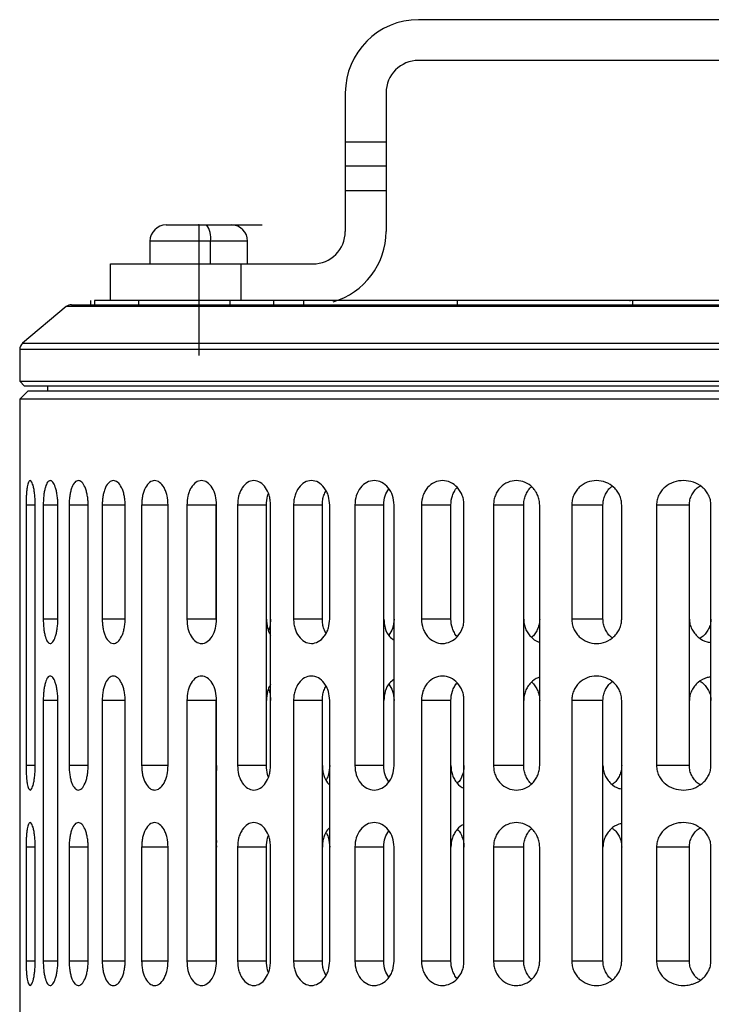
# Model space of a CAD drawing. Header units: millimetres. Extents: x 85 to 343, y -37 to 195.
# Tile 3 of 7: x 233 to 275, y 13 to 74. Entities that reach past the tile are written whole.
import ezdxf

# ---------------------------------------------------------------- set-up
doc = ezdxf.new("R2010")
doc.units = ezdxf.units.MM
doc.header["$PDSIZE"] = -1

msp = doc.modelspace()

# ---------------------------------------------------------------- linework, layer by layer
at = {"color": 7, "linetype": 'Continuous', "lineweight": 25}
for p, q in [((318.357, 73.923), (257.357, 73.923)), ((318.357, 71.423), (257.357, 71.423)), ((252.857, 69.423), (252.857, 60.923)), ((255.357, 69.423), (255.357, 60.923)), ((252.857, 66.423), (255.357, 66.423)), ((255.357, 64.923), (252.857, 64.923)), ((255.357, 63.423), (252.857, 63.423)), ((241.857, 61.323), (245.857, 61.323)), ((240.857, 60.323), (240.857, 58.923)), ((246.857, 60.323), (240.857, 60.323)), ((244.569, 58.923), (244.569, 60.323)), ((246.857, 58.923), (246.857, 60.323)), ((238.432, 58.923), (250.857, 58.923)), ((238.432, 56.673), (238.432, 58.923)), ((246.432, 58.923), (246.432, 56.673)), ((235.717, 56.306), (233.035, 54.056)), ((339.996, 56.306), (235.717, 56.306)), ((236.039, 56.423), (339.675, 56.423)), ((237.199, 56.673), (237.199, 56.423)), ((237.46, 56.673), (237.46, 56.423)), ((240.157, 56.673), (240.157, 56.423)), ((245.764, 56.673), (245.764, 56.423)), ((248.454, 56.673), (248.454, 56.423)), ((250.28, 56.673), (250.28, 56.423)), ((259.733, 56.673), (259.733, 56.423)), ((270.308, 56.673), (270.37, 56.673)), ((270.495, 56.673), (270.495, 56.423)), ((233.035, 54.056), (342.678, 54.056)), ((232.857, 53.673), (232.857, 51.723)), ((342.857, 53.673), (232.857, 53.673)), ((232.857, 51.723), (233.157, 51.423)), ((232.857, 51.723), (342.857, 51.723)), ((342.557, 51.423), (233.157, 51.423)), ((234.557, 51.423), (234.557, 51.123)), ((233.357, 51.123), (232.857, 50.623)), ((342.357, 51.123), (233.357, 51.123)), ((232.857, 50.623), (232.857, 12.443)), ((342.857, 50.623), (232.857, 50.623)), ((233.246, 44.123), (233.246, 28.123)), ((233.812, 44.123), (233.246, 44.123)), ((233.812, 28.123), (233.812, 44.123)), ((234.305, 44.123), (234.305, 37.123)), ((235.201, 44.123), (234.305, 44.123)), ((235.201, 37.123), (235.201, 44.123)), ((235.893, 44.123), (235.893, 28.123)), ((237.063, 44.123), (235.893, 44.123)), ((237.063, 28.123), (237.063, 44.123)), ((237.925, 44.123), (237.925, 37.123)), ((239.334, 44.123), (237.925, 44.123)), ((239.334, 37.123), (239.334, 44.123)), ((240.347, 44.123), (240.347, 28.123)), ((241.973, 44.123), (240.347, 44.123)), ((241.973, 28.123), (241.973, 44.123)), ((243.126, 44.123), (243.126, 37.123)), ((244.919, 44.123), (243.126, 44.123)), ((244.919, 37.123), (244.919, 44.123)), ((244.955, 37.123), (244.955, 44.123)), ((246.24, 44.123), (246.24, 28.123)), ((248.013, 44.123), (246.24, 44.123)), ((248.013, 28.123), (248.013, 44.123)), ((248.265, 28.123), (248.265, 44.123)), ((249.679, 44.123), (249.679, 37.123)), ((251.447, 44.123), (249.679, 44.123)), ((251.447, 37.123), (251.447, 44.123)), ((251.897, 37.123), (251.897, 44.123)), ((253.441, 44.123), (253.441, 28.123)), ((255.22, 44.123), (253.441, 44.123)), ((255.22, 28.123), (255.22, 44.123)), ((255.854, 28.123), (255.854, 44.123)), ((257.53, 44.123), (257.53, 37.123)), ((259.336, 44.123), (257.53, 44.123)), ((259.336, 37.123), (259.336, 44.123)), ((260.146, 37.123), (260.146, 44.123)), ((261.962, 44.123), (261.962, 28.123)), ((263.813, 44.123), (261.962, 44.123)), ((263.813, 28.123), (263.813, 44.123)), ((264.795, 28.123), (264.795, 44.123)), ((266.762, 44.123), (266.762, 37.123)), ((268.682, 44.123), (266.762, 44.123)), ((268.682, 37.123), (268.682, 44.123)), ((269.834, 37.123), (269.834, 44.123)), ((271.971, 44.123), (271.971, 28.123)), ((273.991, 44.123), (271.971, 44.123)), ((273.991, 28.123), (273.991, 44.123)), ((275.317, 28.123), (275.317, 44.123)), ((235.201, 37.123), (234.305, 37.123)), ((239.334, 37.123), (237.925, 37.123)), ((244.919, 37.123), (243.126, 37.123)), ((251.447, 37.123), (249.679, 37.123)), ((259.336, 37.123), (257.53, 37.123)), ((268.682, 37.123), (266.762, 37.123)), ((234.305, 32.123), (234.305, 16.123)), ((235.201, 32.123), (234.305, 32.123)), ((235.201, 16.123), (235.201, 32.123)), ((237.925, 32.123), (237.925, 16.123)), ((239.334, 32.123), (237.925, 32.123)), ((239.334, 16.123), (239.334, 32.123)), ((243.126, 32.123), (243.126, 16.123)), ((244.919, 32.123), (243.126, 32.123)), ((244.919, 16.123), (244.919, 32.123)), ((244.955, 16.123), (244.955, 32.123)), ((249.679, 32.123), (249.679, 16.123)), ((251.447, 32.123), (249.679, 32.123)), ((251.447, 16.123), (251.447, 32.123)), ((251.897, 16.123), (251.897, 32.123)), ((257.53, 32.123), (257.53, 16.123)), ((259.336, 32.123), (257.53, 32.123)), ((259.336, 16.123), (259.336, 32.123)), ((260.146, 16.123), (260.146, 32.123)), ((266.762, 32.123), (266.762, 16.123)), ((268.682, 32.123), (266.762, 32.123)), ((268.682, 16.123), (268.682, 32.123)), ((269.834, 16.123), (269.834, 32.123)), ((233.812, 28.123), (233.246, 28.123)), ((237.063, 28.123), (235.893, 28.123)), ((241.973, 28.123), (240.347, 28.123)), ((244.919, 28.123), (244.955, 27.814)), ((244.955, 28.123), (244.937, 27.973)), ((248.013, 28.123), (246.24, 28.123)), ((255.22, 28.123), (253.441, 28.123)), ((263.813, 28.123), (261.962, 28.123)), ((273.991, 28.123), (271.971, 28.123)), ((233.246, 23.123), (233.246, 16.123)), ((233.812, 23.123), (233.246, 23.123)), ((233.812, 16.123), (233.812, 23.123)), ((235.893, 23.123), (235.893, 16.123)), ((237.063, 23.123), (235.893, 23.123)), ((237.063, 16.123), (237.063, 23.123)), ((240.347, 23.123), (240.347, 16.123)), ((241.973, 23.123), (240.347, 23.123)), ((241.973, 16.123), (241.973, 23.123)), ((244.931, 23.322), (244.955, 23.123)), ((246.24, 23.123), (246.24, 16.123)), ((248.013, 23.123), (246.24, 23.123)), ((248.013, 16.123), (248.013, 23.123)), ((248.265, 16.123), (248.265, 23.123)), ((253.441, 23.123), (253.441, 16.123)), ((255.22, 23.123), (253.441, 23.123)), ((255.22, 16.123), (255.22, 23.123)), ((255.854, 16.123), (255.854, 23.123)), ((261.962, 23.123), (261.962, 16.123)), ((263.813, 23.123), (261.962, 23.123)), ((263.813, 16.123), (263.813, 23.123)), ((264.795, 16.123), (264.795, 23.123)), ((271.971, 23.123), (271.971, 16.123)), ((273.991, 23.123), (271.971, 23.123)), ((273.991, 16.123), (273.991, 23.123)), ((275.317, 16.123), (275.317, 23.123)), ((233.812, 16.123), (233.246, 16.123)), ((235.201, 16.123), (234.305, 16.123)), ((237.063, 16.123), (235.893, 16.123)), ((239.334, 16.123), (237.925, 16.123)), ((241.973, 16.123), (240.347, 16.123)), ((244.919, 16.123), (243.126, 16.123)), ((248.013, 16.123), (246.24, 16.123)), ((251.447, 16.123), (249.679, 16.123)), ((255.22, 16.123), (253.441, 16.123)), ((259.336, 16.123), (257.53, 16.123)), ((263.813, 16.123), (261.962, 16.123)), ((268.682, 16.123), (266.762, 16.123)), ((273.991, 16.123), (271.971, 16.123))]:
    msp.add_line(p, q, dxfattribs=at)
at = {"color": 7, "linetype": 'Continuous'}
for q in [(247.755, 61.323), (243.857, 53.297)]:
    msp.add_line((243.857, 61.323), q, dxfattribs=at)
at = {"color": 7, "linetype": 'Continuous', "lineweight": 25}
for centre, radius, start, end in [((257.357, 69.423), 4.5, 90, 180), ((257.357, 69.423), 2, 90, 180), ((241.857, 60.323), 1, 90, 180), ((243.338, 60.559), 1.254, 349.15351, 37.55144), ((245.857, 60.323), 1, 0, 90), ((250.857, 60.923), 2, 270, 0), ((250.857, 60.923), 4.5, 286.10317, 0), ((236.039, 55.923), 0.5, 90, 130), ((233.357, 53.673), 0.5, 130, 180)]:
    msp.add_arc(centre, radius, start, end, dxfattribs=at)
for points, knots in [([(240.157, 56.673), (239.46, 56.673), (238.23, 56.673), (237.693, 56.673), (237.46, 56.673)], [0, 0, 0, 0, 0.566093, 1, 1, 1, 1]), ([(245.764, 56.673), (244.53, 56.673), (242.336, 56.673), (240.82, 56.673), (240.157, 56.673)], [0, 0, 0, 0, 0.562056, 1, 1, 1, 1]), ([(248.454, 56.673), (247.931, 56.673), (246.996, 56.673), (246.14, 56.673), (245.764, 56.673)], [0, 0, 0, 0, 0.5596877, 1, 1, 1, 1]), ([(250.28, 56.673), (249.932, 56.673), (249.31, 56.673), (248.715, 56.673), (248.454, 56.673)], [0, 0, 0, 0, 0.56005, 1, 1, 1, 1]), ([(259.733, 56.673), (257.844, 56.673), (254.459, 56.673), (251.561, 56.673), (250.28, 56.673)], [0, 0, 0, 0, 0.557992, 1, 1, 1, 1]), ([(270.495, 56.673), (268.424, 56.673), (264.684, 56.673), (261.261, 56.673), (259.733, 56.673)], [0, 0, 0, 0, 0.553931, 1, 1, 1, 1]), ([(281.453, 56.673), (279.407, 56.673), (275.68, 56.673), (272.106, 56.673), (270.495, 56.673)], [0, 0, 0, 0, 0.549135, 1, 1, 1, 1]), ([(233.812, 44.123), (233.81, 44.232), (233.807, 44.452), (233.783, 44.757), (233.747, 45.028), (233.689, 45.323), (233.602, 45.566), (233.51, 45.643), (233.443, 45.6), (233.384, 45.495), (233.332, 45.312), (233.289, 45.022), (233.265, 44.753), (233.248, 44.452), (233.246, 44.231), (233.246, 44.123)], [0, 0, 0, 0, 0.061528, 0.125153, 0.185268, 0.250495, 0.375317, 0.500336, 0.578668, 0.625247, 0.74932, 0.815348, 0.874818, 0.93884, 1, 1, 1, 1]), ([(235.201, 44.123), (235.199, 44.228), (235.195, 44.44), (235.161, 44.737), (235.112, 45.006), (235.026, 45.305), (234.894, 45.56), (234.726, 45.656), (234.566, 45.552), (234.45, 45.297), (234.378, 45.001), (234.337, 44.734), (234.31, 44.439), (234.307, 44.227), (234.305, 44.123)], [0, 0, 0, 0, 0.061906, 0.125308, 0.185924, 0.250597, 0.375507, 0.500411, 0.625074, 0.749446, 0.814919, 0.874924, 0.938513, 1, 1, 1, 1]), ([(237.063, 44.123), (237.061, 44.225), (237.056, 44.431), (237.015, 44.723), (236.954, 44.989), (236.848, 45.291), (236.678, 45.556), (236.455, 45.658), (236.239, 45.55), (236.083, 45.285), (235.989, 44.985), (235.935, 44.72), (235.9, 44.431), (235.895, 44.225), (235.893, 44.123)], [0, 0, 0, 0, 0.062136, 0.125383, 0.186392, 0.250669, 0.375459, 0.5003, 0.625033, 0.749589, 0.814502, 0.874719, 0.938192, 1, 1, 1, 1]), ([(239.334, 44.123), (239.331, 44.223), (239.326, 44.425), (239.28, 44.713), (239.209, 44.978), (239.084, 45.281), (238.882, 45.552), (238.609, 45.66), (238.343, 45.548), (238.153, 45.277), (238.038, 44.974), (237.974, 44.71), (237.933, 44.425), (237.928, 44.223), (237.925, 44.123)], [0, 0, 0, 0, 0.062279, 0.125393, 0.186717, 0.250667, 0.375365, 0.500115, 0.624838, 0.749487, 0.814239, 0.874744, 0.938073, 1, 1, 1, 1]), ([(241.973, 44.123), (241.961, 44.318), (241.943, 44.615), (241.835, 44.965), (241.693, 45.273), (241.46, 45.549), (241.142, 45.661), (240.83, 45.546), (240.566, 45.219), (240.419, 44.801), (240.356, 44.421), (240.35, 44.222), (240.347, 44.123)], [0, 0, 0, 0, 0.122359, 0.185688, 0.250364, 0.375166, 0.500001, 0.624856, 0.749722, 0.874585, 0.937931, 1, 1, 1, 1]), ([(244.955, 44.123), (244.941, 44.318), (244.913, 44.713), (244.694, 45.214), (244.384, 45.546), (244.024, 45.662), (243.669, 45.545), (243.417, 45.265), (243.267, 44.952), (243.156, 44.602), (243.138, 44.312), (243.126, 44.123)], [0, 0, 0, 0, 0.123683, 0.249879, 0.374726, 0.499586, 0.62449, 0.749464, 0.816305, 0.880402, 1, 1, 1, 1]), ([(248.265, 44.123), (248.261, 44.229), (248.252, 44.436), (248.165, 44.811), (247.975, 45.216), (247.638, 45.544), (247.239, 45.662), (246.843, 45.545), (246.561, 45.261), (246.394, 44.945), (246.272, 44.594), (246.253, 44.308), (246.24, 44.123)], [0, 0, 0, 0, 0.06771, 0.132099, 0.2504, 0.373928, 0.499887, 0.624683, 0.749579, 0.817979, 0.882596, 1, 1, 1, 1]), ([(251.897, 44.123), (251.883, 44.308), (251.86, 44.594), (251.72, 44.945), (251.53, 45.261), (251.211, 45.545), (250.773, 45.662), (250.34, 45.545), (249.983, 45.217), (249.784, 44.811), (249.693, 44.436), (249.684, 44.229), (249.679, 44.123)], [0, 0, 0, 0, 0.117375, 0.181975, 0.250357, 0.375079, 0.499796, 0.625836, 0.749425, 0.867797, 0.932234, 1, 1, 1, 1]), ([(255.854, 44.123), (255.835, 44.32), (255.798, 44.715), (255.511, 45.214), (255.108, 45.545), (254.634, 45.662), (254.164, 45.547), (253.768, 45.214), (253.494, 44.713), (253.458, 44.319), (253.441, 44.123)], [0, 0, 0, 0, 0.125046, 0.249998, 0.374917, 0.499832, 0.624705, 0.749798, 0.876155, 1, 1, 1, 1]), ([(260.146, 44.123), (260.141, 44.222), (260.131, 44.421), (260.024, 44.801), (259.773, 45.219), (259.333, 45.546), (258.825, 45.661), (258.32, 45.549), (257.958, 45.273), (257.741, 44.965), (257.576, 44.615), (257.548, 44.318), (257.53, 44.123)], [0, 0, 0, 0, 0.0621143, 0.1255187, 0.2503097, 0.3751079, 0.4999091, 0.6247037, 0.7495286, 0.8142314, 0.877587, 1, 1, 1, 1]), ([(264.795, 44.123), (264.79, 44.223), (264.778, 44.425), (264.689, 44.711), (264.551, 44.975), (264.307, 45.277), (263.908, 45.548), (263.366, 45.66), (262.825, 45.552), (262.434, 45.281), (262.197, 44.978), (262.064, 44.713), (261.978, 44.426), (261.967, 44.223), (261.962, 44.123)], [0, 0, 0, 0, 0.061974, 0.125362, 0.185859, 0.250624, 0.37533, 0.500039, 0.624686, 0.74929, 0.813233, 0.874568, 0.937697, 1, 1, 1, 1]), ([(269.834, 44.123), (269.828, 44.225), (269.815, 44.431), (269.715, 44.721), (269.561, 44.986), (269.293, 45.286), (268.863, 45.55), (268.285, 45.658), (267.71, 45.555), (267.286, 45.291), (267.025, 44.989), (266.876, 44.723), (266.78, 44.432), (266.768, 44.225), (266.762, 44.123)], [0, 0, 0, 0, 0.061835, 0.125347, 0.185624, 0.250632, 0.375442, 0.500231, 0.624868, 0.749375, 0.813591, 0.874565, 0.937834, 1, 1, 1, 1]), ([(275.317, 44.123), (275.31, 44.227), (275.295, 44.439), (275.18, 44.734), (275.007, 45.001), (274.71, 45.298), (274.244, 45.553), (273.63, 45.656), (273.018, 45.559), (272.558, 45.304), (272.269, 45.006), (272.102, 44.738), (271.992, 44.44), (271.978, 44.228), (271.971, 44.123)], [0, 0, 0, 0, 0.061594, 0.125311, 0.18525, 0.250669, 0.375658, 0.500534, 0.62512, 0.749482, 0.814006, 0.874507, 0.938001, 1, 1, 1, 1]), ([(248.013, 44.123), (248.023, 44.31), (248.035, 44.557), (248.113, 44.771), (248.132, 44.823)], [0, 0, 0, 0, 0.755269, 1, 1, 1, 1]), ([(251.447, 44.123), (251.453, 44.229), (251.463, 44.435), (251.53, 44.746), (251.625, 44.914), (251.676, 45.002)], [0, 0, 0, 0, 0.332932, 0.649539, 1, 1, 1, 1]), ([(255.22, 44.123), (255.234, 44.321), (255.262, 44.692), (255.446, 44.98), (255.531, 45.114)], [0, 0, 0, 0, 0.535119, 1, 1, 1, 1]), ([(259.336, 44.123), (259.353, 44.32), (259.38, 44.619), (259.553, 44.959), (259.653, 45.141), (259.73, 45.199), (259.734, 45.202)], [0, 0, 0, 0, 0.481772, 0.731218, 0.986077, 1, 1, 1, 1]), ([(263.813, 44.123), (263.819, 44.224), (263.83, 44.426), (263.916, 44.716), (264.056, 44.974), (264.179, 45.163), (264.278, 45.227), (264.297, 45.239)], [0, 0, 0, 0, 0.234342, 0.471925, 0.702611, 0.943409, 1, 1, 1, 1]), ([(268.682, 44.123), (268.688, 44.226), (268.701, 44.433), (268.799, 44.727), (268.955, 44.988), (269.101, 45.184), (269.22, 45.251), (269.251, 45.268)], [0, 0, 0, 0, 0.227462, 0.459201, 0.682441, 0.91808, 1, 1, 1, 1]), ([(273.991, 44.123), (273.998, 44.229), (274.013, 44.442), (274.126, 44.743), (274.302, 45.006), (274.472, 45.204), (274.608, 45.271), (274.646, 45.291)], [0, 0, 0, 0, 0.223744, 0.453321, 0.672288, 0.9067, 1, 1, 1, 1]), ([(234.305, 37.123), (234.307, 37.019), (234.31, 36.807), (234.337, 36.512), (234.379, 36.245), (234.45, 35.948), (234.538, 35.757), (234.639, 35.646), (234.748, 35.601), (234.895, 35.687), (235.027, 35.942), (235.112, 36.241), (235.161, 36.509), (235.195, 36.806), (235.199, 37.018), (235.201, 37.123)], [0, 0, 0, 0, 0.061513, 0.1251409, 0.1851615, 0.2506788, 0.3754753, 0.4211225, 0.5006537, 0.6252758, 0.7496693, 0.8141021, 0.8745216, 0.9380085, 1, 1, 1, 1]), ([(237.925, 37.123), (237.928, 37.023), (237.933, 36.822), (237.974, 36.536), (238.038, 36.272), (238.153, 35.97), (238.294, 35.769), (238.461, 35.648), (238.64, 35.599), (238.882, 35.695), (239.085, 35.967), (239.212, 36.275), (239.282, 36.543), (239.326, 36.83), (239.332, 37.026), (239.334, 37.123)], [0, 0, 0, 0, 0.061859, 0.125126, 0.185608, 0.250356, 0.375136, 0.417928, 0.500364, 0.624978, 0.749471, 0.814717, 0.878095, 0.939789, 1, 1, 1, 1]), ([(243.126, 37.123), (243.14, 36.926), (243.166, 36.532), (243.373, 36.033), (243.668, 35.701), (244.023, 35.584), (244.384, 35.699), (244.694, 36.032), (244.913, 36.533), (244.941, 36.928), (244.955, 37.123)], [0, 0, 0, 0, 0.124877, 0.249781, 0.374755, 0.499814, 0.624715, 0.749815, 0.876163, 1, 1, 1, 1]), ([(248.013, 37.123), (248.026, 36.939), (248.046, 36.653), (248.154, 36.324), (248.232, 36.189), (248.265, 36.131)], [0, 0, 0, 0, 0.506802, 0.785765, 1, 1, 1, 1]), ([(248.265, 37.123), (248.26, 37.018), (248.249, 36.813), (248.205, 36.568), (248.148, 36.455), (248.132, 36.423)], [0, 0, 0, 0, 0.430755, 0.840409, 1, 1, 1, 1]), ([(249.679, 37.123), (249.684, 37.017), (249.693, 36.81), (249.784, 36.435), (249.982, 36.03), (250.339, 35.702), (250.771, 35.584), (251.21, 35.701), (251.529, 35.984), (251.72, 36.3), (251.86, 36.651), (251.883, 36.938), (251.897, 37.123)], [0, 0, 0, 0, 0.067695, 0.13207, 0.250349, 0.373858, 0.499785, 0.624556, 0.749426, 0.817875, 0.882535, 1, 1, 1, 1]), ([(251.676, 36.244), (251.625, 36.332), (251.53, 36.5), (251.463, 36.811), (251.453, 37.017), (251.447, 37.123)], [0, 0, 0, 0, 0.3498207, 0.6667247, 1, 1, 1, 1]), ([(255.22, 37.123), (255.238, 36.929), (255.275, 36.537), (255.517, 36.063), (255.755, 35.894), (255.854, 35.823)], [0, 0, 0, 0, 0.362574, 0.732571, 1, 1, 1, 1]), ([(255.854, 37.123), (255.838, 36.923), (255.808, 36.552), (255.619, 36.265), (255.531, 36.132)], [0, 0, 0, 0, 0.539445, 1, 1, 1, 1]), ([(257.53, 37.123), (257.548, 36.928), (257.576, 36.632), (257.741, 36.281), (257.957, 35.974), (258.32, 35.697), (258.824, 35.585), (259.333, 35.7), (259.773, 36.027), (260.023, 36.445), (260.131, 36.825), (260.141, 37.024), (260.146, 37.123)], [0, 0, 0, 0, 0.122337, 0.185654, 0.250318, 0.375097, 0.499908, 0.62474, 0.749581, 0.874422, 0.937852, 1, 1, 1, 1]), ([(259.734, 36.044), (259.73, 36.047), (259.653, 36.105), (259.554, 36.287), (259.38, 36.627), (259.353, 36.926), (259.336, 37.123)], [0, 0, 0, 0, 0.01338, 0.268377, 0.51796, 1, 1, 1, 1]), ([(263.813, 37.123), (263.819, 37.022), (263.83, 36.82), (263.917, 36.532), (264.053, 36.266), (264.295, 35.97), (264.553, 35.752), (264.764, 35.716), (264.795, 35.711)], [0, 0, 0, 0, 0.15682, 0.315809, 0.470182, 0.631323, 0.945412, 1, 1, 1, 1]), ([(264.795, 37.123), (264.79, 37.023), (264.778, 36.822), (264.69, 36.535), (264.548, 36.277), (264.421, 36.087), (264.318, 36.021), (264.297, 36.007)], [0, 0, 0, 0, 0.231499, 0.468267, 0.694617, 0.936926, 1, 1, 1, 1]), ([(266.762, 37.123), (266.768, 37.021), (266.78, 36.815), (266.876, 36.523), (267.025, 36.257), (267.286, 35.955), (267.711, 35.691), (268.287, 35.588), (268.864, 35.696), (269.294, 35.961), (269.561, 36.26), (269.715, 36.525), (269.815, 36.815), (269.828, 37.021), (269.834, 37.123)], [0, 0, 0, 0, 0.062128, 0.125366, 0.186368, 0.250635, 0.375409, 0.500234, 0.624949, 0.749489, 0.814394, 0.874602, 0.938136, 1, 1, 1, 1]), ([(269.251, 35.978), (269.22, 35.995), (269.101, 36.062), (268.955, 36.258), (268.799, 36.519), (268.701, 36.813), (268.688, 37.02), (268.682, 37.123)], [0, 0, 0, 0, 0.0820065, 0.3174052, 0.5404964, 0.7723738, 1, 1, 1, 1]), ([(273.991, 37.123), (273.998, 37.017), (274.012, 36.803), (274.127, 36.505), (274.3, 36.235), (274.599, 35.94), (274.952, 35.723), (275.238, 35.691), (275.317, 35.682)], [0, 0, 0, 0, 0.145946, 0.295698, 0.438527, 0.591435, 0.88636, 1, 1, 1, 1]), ([(275.317, 37.123), (275.31, 37.019), (275.295, 36.807), (275.181, 36.511), (275.005, 36.249), (274.83, 36.049), (274.69, 35.978), (274.646, 35.956)], [0, 0, 0, 0, 0.219516, 0.44658, 0.66077, 0.894576, 1, 1, 1, 1]), ([(235.201, 32.123), (235.199, 32.228), (235.195, 32.44), (235.161, 32.737), (235.112, 33.006), (235.026, 33.305), (234.894, 33.56), (234.726, 33.656), (234.566, 33.552), (234.45, 33.297), (234.378, 33.001), (234.337, 32.734), (234.31, 32.439), (234.307, 32.227), (234.305, 32.123)], [0, 0, 0, 0, 0.061906, 0.125308, 0.185924, 0.250597, 0.375507, 0.500411, 0.625074, 0.749446, 0.814919, 0.874924, 0.938513, 1, 1, 1, 1]), ([(239.334, 32.123), (239.331, 32.223), (239.326, 32.425), (239.28, 32.713), (239.209, 32.978), (239.084, 33.281), (238.882, 33.552), (238.609, 33.66), (238.343, 33.548), (238.153, 33.277), (238.038, 32.974), (237.974, 32.71), (237.933, 32.425), (237.928, 32.223), (237.925, 32.123)], [0, 0, 0, 0, 0.0622791, 0.1253928, 0.1867168, 0.2506674, 0.3753655, 0.5001153, 0.6248379, 0.7494875, 0.8142387, 0.8747439, 0.9380728, 1, 1, 1, 1]), ([(244.955, 32.123), (244.941, 32.318), (244.913, 32.713), (244.694, 33.214), (244.384, 33.546), (244.024, 33.662), (243.669, 33.545), (243.417, 33.265), (243.267, 32.952), (243.156, 32.602), (243.138, 32.312), (243.126, 32.123)], [0, 0, 0, 0, 0.123683, 0.249879, 0.374726, 0.499586, 0.62449, 0.749464, 0.816305, 0.880402, 1, 1, 1, 1]), ([(251.897, 32.123), (251.883, 32.308), (251.86, 32.594), (251.72, 32.945), (251.53, 33.261), (251.211, 33.545), (250.773, 33.662), (250.34, 33.545), (249.983, 33.217), (249.784, 32.811), (249.693, 32.436), (249.684, 32.229), (249.679, 32.123)], [0, 0, 0, 0, 0.117375, 0.181975, 0.250357, 0.375079, 0.499796, 0.625836, 0.749425, 0.867797, 0.932234, 1, 1, 1, 1]), ([(255.854, 33.423), (255.755, 33.353), (255.518, 33.184), (255.275, 32.71), (255.238, 32.317), (255.22, 32.123)], [0, 0, 0, 0, 0.266945, 0.637178, 1, 1, 1, 1]), ([(260.146, 32.123), (260.141, 32.222), (260.131, 32.421), (260.024, 32.801), (259.773, 33.219), (259.333, 33.546), (258.825, 33.661), (258.32, 33.549), (257.958, 33.273), (257.741, 32.965), (257.576, 32.615), (257.548, 32.318), (257.53, 32.123)], [0, 0, 0, 0, 0.062114, 0.125519, 0.25031, 0.375108, 0.499909, 0.624704, 0.749529, 0.814231, 0.877587, 1, 1, 1, 1]), ([(264.795, 33.535), (264.764, 33.53), (264.553, 33.494), (264.293, 33.275), (264.048, 32.974), (263.914, 32.704), (263.829, 32.417), (263.819, 32.22), (263.813, 32.123)], [0, 0, 0, 0, 0.055084, 0.368757, 0.533346, 0.693066, 0.848431, 1, 1, 1, 1]), ([(269.834, 32.123), (269.828, 32.225), (269.815, 32.431), (269.715, 32.721), (269.561, 32.986), (269.293, 33.286), (268.863, 33.55), (268.285, 33.658), (267.71, 33.555), (267.286, 33.291), (267.025, 32.989), (266.876, 32.723), (266.78, 32.432), (266.768, 32.225), (266.762, 32.123)], [0, 0, 0, 0, 0.061835, 0.125347, 0.185624, 0.250632, 0.375442, 0.500231, 0.624868, 0.749375, 0.813591, 0.874565, 0.937834, 1, 1, 1, 1]), ([(268.682, 32.123), (268.688, 32.226), (268.701, 32.433), (268.799, 32.727), (268.955, 32.988), (269.101, 33.184), (269.22, 33.251), (269.251, 33.268)], [0, 0, 0, 0, 0.2274616, 0.4592007, 0.6824412, 0.9180802, 1, 1, 1, 1]), ([(275.317, 33.564), (275.237, 33.555), (274.95, 33.522), (274.598, 33.305), (274.3, 33.012), (274.127, 32.742), (274.013, 32.443), (273.998, 32.229), (273.991, 32.123)], [0, 0, 0, 0, 0.11536, 0.409042, 0.561379, 0.70375, 0.853779, 1, 1, 1, 1]), ([(274.646, 33.291), (274.69, 33.268), (274.831, 33.197), (275.005, 32.997), (275.181, 32.735), (275.295, 32.439), (275.31, 32.227), (275.317, 32.123)], [0, 0, 0, 0, 0.1061863, 0.3397492, 0.5538091, 0.780653, 1, 1, 1, 1]), ([(248.265, 33.115), (248.232, 33.057), (248.155, 32.922), (248.046, 32.593), (248.026, 32.307), (248.013, 32.123)], [0, 0, 0, 0, 0.21372, 0.492882, 1, 1, 1, 1]), ([(248.132, 32.823), (248.148, 32.791), (248.205, 32.679), (248.249, 32.434), (248.26, 32.228), (248.265, 32.123)], [0, 0, 0, 0, 0.158521, 0.568674, 1, 1, 1, 1]), ([(251.447, 32.123), (251.453, 32.229), (251.463, 32.435), (251.53, 32.746), (251.625, 32.914), (251.676, 33.002)], [0, 0, 0, 0, 0.3329321, 0.6495386, 1, 1, 1, 1]), ([(255.531, 33.114), (255.618, 32.982), (255.808, 32.694), (255.838, 32.324), (255.854, 32.123)], [0, 0, 0, 0, 0.459357, 1, 1, 1, 1]), ([(259.336, 32.123), (259.353, 32.32), (259.38, 32.619), (259.553, 32.959), (259.653, 33.141), (259.73, 33.199), (259.734, 33.202)], [0, 0, 0, 0, 0.481772, 0.731218, 0.986077, 1, 1, 1, 1]), ([(264.297, 33.239), (264.318, 33.226), (264.421, 33.16), (264.548, 32.97), (264.69, 32.712), (264.778, 32.424), (264.79, 32.223), (264.795, 32.123)], [0, 0, 0, 0, 0.062894, 0.305112, 0.531447, 0.768346, 1, 1, 1, 1]), ([(233.246, 28.123), (233.246, 28.015), (233.248, 27.794), (233.265, 27.493), (233.289, 27.225), (233.332, 26.933), (233.401, 26.69), (233.497, 26.592), (233.602, 26.681), (233.689, 26.923), (233.747, 27.218), (233.783, 27.489), (233.807, 27.794), (233.81, 28.014), (233.812, 28.123)], [0, 0, 0, 0, 0.061214, 0.125307, 0.18468, 0.25061, 0.375532, 0.500276, 0.624719, 0.749355, 0.814585, 0.874725, 0.938408, 1, 1, 1, 1]), ([(235.893, 28.123), (235.895, 28.022), (235.9, 27.816), (235.935, 27.526), (235.989, 27.261), (236.084, 26.96), (236.201, 26.763), (236.336, 26.647), (236.482, 26.6), (236.679, 26.691), (236.849, 26.957), (236.957, 27.265), (237.019, 27.537), (237.056, 27.826), (237.061, 28.025), (237.063, 28.123)], [0, 0, 0, 0, 0.061728, 0.125125, 0.185422, 0.250452, 0.375261, 0.419958, 0.500549, 0.625149, 0.749585, 0.815569, 0.879073, 0.940428, 1, 1, 1, 1]), ([(240.347, 28.123), (240.35, 28.025), (240.356, 27.826), (240.419, 27.446), (240.566, 27.028), (240.746, 26.806), (240.868, 26.713), (240.965, 26.65), (241.172, 26.596), (241.46, 26.697), (241.693, 26.973), (241.835, 27.281), (241.943, 27.631), (241.961, 27.928), (241.973, 28.123)], [0, 0, 0, 0, 0.062, 0.125285, 0.249997, 0.374824, 0.378552, 0.410255, 0.500173, 0.624979, 0.749676, 0.81434, 0.877658, 1, 1, 1, 1]), ([(246.24, 28.123), (246.253, 27.938), (246.272, 27.652), (246.393, 27.302), (246.56, 26.986), (246.842, 26.702), (247.237, 26.584), (247.638, 26.701), (247.974, 27.029), (248.165, 27.435), (248.252, 27.81), (248.261, 28.017), (248.265, 28.123)], [0, 0, 0, 0, 0.117284, 0.181822, 0.250131, 0.374893, 0.499749, 0.625818, 0.749433, 0.867802, 0.932237, 1, 1, 1, 1]), ([(248.132, 27.423), (248.113, 27.475), (248.035, 27.689), (248.023, 27.936), (248.013, 28.123)], [0, 0, 0, 0, 0.243986, 1, 1, 1, 1]), ([(251.447, 28.123), (251.452, 28.017), (251.461, 27.809), (251.554, 27.439), (251.69, 27.113), (251.852, 26.979), (251.897, 26.941)], [0, 0, 0, 0, 0.228223, 0.445256, 0.844011, 1, 1, 1, 1]), ([(251.897, 28.123), (251.881, 27.94), (251.857, 27.655), (251.753, 27.366), (251.69, 27.266), (251.676, 27.244)], [0, 0, 0, 0, 0.585234, 0.907333, 1, 1, 1, 1]), ([(253.441, 28.123), (253.458, 27.928), (253.494, 27.533), (253.768, 27.033), (254.163, 26.7), (254.633, 26.584), (255.107, 26.701), (255.51, 27.032), (255.797, 27.531), (255.835, 27.926), (255.854, 28.123)], [0, 0, 0, 0, 0.123744, 0.250001, 0.374908, 0.499828, 0.624793, 0.749826, 0.874872, 1, 1, 1, 1]), ([(255.531, 27.133), (255.446, 27.266), (255.262, 27.554), (255.234, 27.925), (255.22, 28.123)], [0, 0, 0, 0, 0.4643478, 1, 1, 1, 1]), ([(259.336, 28.123), (259.354, 27.928), (259.383, 27.632), (259.549, 27.279), (259.77, 26.981), (259.98, 26.77), (260.146, 26.733), (260.146, 26.733)], [0, 0, 0, 0, 0.325918, 0.49467, 0.667086, 0.999631, 1, 1, 1, 1]), ([(260.146, 28.123), (260.142, 28.024), (260.132, 27.825), (260.02, 27.452), (259.888, 27.158), (259.739, 27.049), (259.734, 27.045)], [0, 0, 0, 0, 0.2434001, 0.4918412, 0.9814356, 1, 1, 1, 1]), ([(261.962, 28.123), (261.967, 28.023), (261.978, 27.821), (262.064, 27.533), (262.197, 27.269), (262.434, 26.965), (262.825, 26.694), (263.366, 26.586), (263.908, 26.698), (264.307, 26.969), (264.55, 27.271), (264.689, 27.535), (264.778, 27.821), (264.79, 28.023), (264.795, 28.123)], [0, 0, 0, 0, 0.0622689, 0.125372, 0.1866862, 0.2506258, 0.3753033, 0.5000323, 0.624734, 0.7493625, 0.8141043, 0.8745981, 0.9380024, 1, 1, 1, 1]), ([(264.297, 27.007), (264.278, 27.019), (264.179, 27.083), (264.056, 27.272), (263.916, 27.53), (263.83, 27.82), (263.819, 28.023), (263.813, 28.123)], [0, 0, 0, 0, 0.056315, 0.297103, 0.527848, 0.765528, 1, 1, 1, 1]), ([(268.682, 28.123), (268.688, 28.02), (268.701, 27.813), (268.8, 27.521), (268.952, 27.253), (269.22, 26.957), (269.526, 26.737), (269.777, 26.702), (269.834, 26.694)], [0, 0, 0, 0, 0.150389, 0.303607, 0.451205, 0.607002, 0.909249, 1, 1, 1, 1]), ([(269.834, 28.123), (269.828, 28.022), (269.815, 27.816), (269.716, 27.525), (269.559, 27.265), (269.408, 27.067), (269.285, 26.997), (269.251, 26.978)], [0, 0, 0, 0, 0.224046, 0.45415, 0.673006, 0.909035, 1, 1, 1, 1]), ([(271.971, 28.123), (271.978, 28.018), (271.992, 27.806), (272.102, 27.509), (272.269, 27.241), (272.559, 26.941), (273.02, 26.686), (273.633, 26.59), (274.246, 26.694), (274.711, 26.948), (275.007, 27.245), (275.18, 27.512), (275.295, 27.807), (275.31, 28.019), (275.317, 28.123)], [0, 0, 0, 0, 0.061888, 0.125273, 0.185872, 0.250526, 0.3754, 0.500268, 0.624895, 0.749233, 0.814688, 0.874675, 0.938394, 1, 1, 1, 1]), ([(274.646, 26.955), (274.608, 26.974), (274.473, 27.041), (274.303, 27.239), (274.126, 27.503), (274.013, 27.803), (273.998, 28.017), (273.991, 28.123)], [0, 0, 0, 0, 0.091999, 0.326787, 0.546132, 0.775977, 1, 1, 1, 1]), ([(233.812, 23.123), (233.81, 23.232), (233.807, 23.452), (233.783, 23.757), (233.747, 24.028), (233.689, 24.323), (233.602, 24.566), (233.51, 24.643), (233.443, 24.6), (233.384, 24.495), (233.332, 24.312), (233.289, 24.022), (233.265, 23.753), (233.248, 23.452), (233.246, 23.231), (233.246, 23.123)], [0, 0, 0, 0, 0.061528, 0.125153, 0.185268, 0.250495, 0.375317, 0.500336, 0.578668, 0.625247, 0.74932, 0.815348, 0.874818, 0.93884, 1, 1, 1, 1]), ([(237.063, 23.123), (237.061, 23.225), (237.056, 23.431), (237.015, 23.723), (236.954, 23.989), (236.848, 24.291), (236.678, 24.556), (236.455, 24.658), (236.239, 24.55), (236.083, 24.285), (235.989, 23.985), (235.935, 23.72), (235.9, 23.431), (235.895, 23.225), (235.893, 23.123)], [0, 0, 0, 0, 0.062136, 0.125383, 0.186392, 0.250669, 0.375459, 0.5003, 0.625033, 0.749589, 0.814502, 0.874719, 0.938192, 1, 1, 1, 1]), ([(241.973, 23.123), (241.961, 23.318), (241.943, 23.615), (241.835, 23.965), (241.693, 24.273), (241.46, 24.549), (241.142, 24.661), (240.83, 24.546), (240.566, 24.219), (240.419, 23.801), (240.356, 23.421), (240.35, 23.222), (240.347, 23.123)], [0, 0, 0, 0, 0.122359, 0.185688, 0.250364, 0.375166, 0.500001, 0.624856, 0.749722, 0.874585, 0.937931, 1, 1, 1, 1]), ([(248.265, 23.123), (248.261, 23.229), (248.252, 23.436), (248.165, 23.811), (247.975, 24.216), (247.638, 24.544), (247.239, 24.662), (246.843, 24.545), (246.561, 24.261), (246.394, 23.945), (246.272, 23.594), (246.253, 23.308), (246.24, 23.123)], [0, 0, 0, 0, 0.06771, 0.132099, 0.2504, 0.373928, 0.499887, 0.624683, 0.749579, 0.817979, 0.882596, 1, 1, 1, 1]), ([(251.897, 24.305), (251.852, 24.268), (251.69, 24.134), (251.554, 23.808), (251.461, 23.437), (251.452, 23.23), (251.447, 23.123)], [0, 0, 0, 0, 0.155244, 0.554307, 0.771542, 1, 1, 1, 1]), ([(255.854, 23.123), (255.835, 23.32), (255.798, 23.715), (255.511, 24.214), (255.108, 24.545), (254.634, 24.662), (254.164, 24.547), (253.768, 24.214), (253.494, 23.713), (253.458, 23.319), (253.441, 23.123)], [0, 0, 0, 0, 0.125046, 0.249998, 0.374917, 0.499832, 0.624705, 0.749798, 0.876155, 1, 1, 1, 1]), ([(260.146, 24.513), (260.146, 24.513), (259.98, 24.476), (259.77, 24.265), (259.549, 23.967), (259.383, 23.615), (259.354, 23.318), (259.336, 23.123)], [0, 0, 0, 0, 0.0003496, 0.3327396, 0.5051949, 0.6739892, 1, 1, 1, 1]), ([(259.734, 24.202), (259.739, 24.198), (259.888, 24.088), (260.02, 23.794), (260.132, 23.422), (260.142, 23.222), (260.146, 23.123)], [0, 0, 0, 0, 0.017915, 0.507875, 0.756443, 1, 1, 1, 1]), ([(264.795, 23.123), (264.79, 23.223), (264.778, 23.425), (264.689, 23.711), (264.551, 23.975), (264.307, 24.277), (263.908, 24.548), (263.366, 24.66), (262.825, 24.552), (262.434, 24.281), (262.197, 23.978), (262.064, 23.713), (261.978, 23.426), (261.967, 23.223), (261.962, 23.123)], [0, 0, 0, 0, 0.061974, 0.125362, 0.185859, 0.250624, 0.37533, 0.500039, 0.624686, 0.74929, 0.813233, 0.874568, 0.937697, 1, 1, 1, 1]), ([(263.813, 23.123), (263.819, 23.224), (263.83, 23.426), (263.916, 23.716), (264.056, 23.974), (264.179, 24.163), (264.278, 24.227), (264.297, 24.239)], [0, 0, 0, 0, 0.234342, 0.471925, 0.702611, 0.943409, 1, 1, 1, 1]), ([(269.834, 24.552), (269.776, 24.544), (269.525, 24.509), (269.219, 24.289), (268.952, 23.993), (268.8, 23.726), (268.701, 23.433), (268.688, 23.226), (268.682, 23.123)], [0, 0, 0, 0, 0.091968, 0.393379, 0.5488, 0.696106, 0.84946, 1, 1, 1, 1]), ([(269.251, 24.268), (269.285, 24.249), (269.408, 24.179), (269.559, 23.981), (269.716, 23.721), (269.815, 23.43), (269.828, 23.225), (269.834, 23.123)], [0, 0, 0, 0, 0.091456, 0.326974, 0.545455, 0.775747, 1, 1, 1, 1]), ([(275.317, 23.123), (275.31, 23.227), (275.295, 23.439), (275.18, 23.734), (275.007, 24.001), (274.71, 24.298), (274.244, 24.553), (273.63, 24.656), (273.018, 24.559), (272.558, 24.304), (272.269, 24.006), (272.102, 23.738), (271.992, 23.44), (271.978, 23.228), (271.971, 23.123)], [0, 0, 0, 0, 0.061594, 0.125311, 0.18525, 0.250669, 0.375658, 0.500534, 0.62512, 0.749482, 0.814006, 0.874507, 0.938001, 1, 1, 1, 1]), ([(273.991, 23.123), (273.998, 23.229), (274.013, 23.442), (274.126, 23.743), (274.302, 24.006), (274.472, 24.204), (274.608, 24.271), (274.646, 24.291)], [0, 0, 0, 0, 0.223744, 0.453321, 0.672288, 0.9067, 1, 1, 1, 1]), ([(248.013, 23.123), (248.023, 23.31), (248.035, 23.557), (248.113, 23.771), (248.132, 23.823)], [0, 0, 0, 0, 0.755269, 1, 1, 1, 1]), ([(251.676, 24.002), (251.69, 23.98), (251.752, 23.881), (251.857, 23.591), (251.881, 23.307), (251.897, 23.123)], [0, 0, 0, 0, 0.0918524, 0.4142704, 1, 1, 1, 1]), ([(255.22, 23.123), (255.234, 23.321), (255.262, 23.692), (255.446, 23.98), (255.531, 24.114)], [0, 0, 0, 0, 0.535119, 1, 1, 1, 1]), ([(244.955, 23.524), (244.948, 23.488), (244.923, 23.359), (244.921, 23.222), (244.919, 23.123)], [0, 0, 0, 0, 0.279698, 1, 1, 1, 1]), ([(233.246, 16.123), (233.246, 16.015), (233.248, 15.794), (233.265, 15.493), (233.289, 15.225), (233.332, 14.933), (233.401, 14.69), (233.497, 14.592), (233.602, 14.681), (233.689, 14.923), (233.747, 15.218), (233.783, 15.489), (233.807, 15.794), (233.81, 16.014), (233.812, 16.123)], [0, 0, 0, 0, 0.061214, 0.125307, 0.18468, 0.25061, 0.375532, 0.500276, 0.624719, 0.749355, 0.814585, 0.874725, 0.938408, 1, 1, 1, 1]), ([(234.305, 16.123), (234.307, 16.019), (234.31, 15.807), (234.337, 15.512), (234.379, 15.245), (234.45, 14.948), (234.538, 14.757), (234.639, 14.646), (234.748, 14.601), (234.895, 14.687), (235.027, 14.942), (235.112, 15.241), (235.161, 15.509), (235.195, 15.806), (235.199, 16.018), (235.201, 16.123)], [0, 0, 0, 0, 0.061513, 0.125141, 0.185161, 0.250679, 0.375475, 0.421122, 0.500654, 0.625276, 0.749669, 0.814102, 0.874522, 0.938009, 1, 1, 1, 1]), ([(235.893, 16.123), (235.895, 16.022), (235.9, 15.816), (235.935, 15.526), (235.989, 15.261), (236.084, 14.96), (236.201, 14.763), (236.336, 14.647), (236.482, 14.6), (236.679, 14.691), (236.849, 14.957), (236.957, 15.265), (237.019, 15.537), (237.056, 15.826), (237.061, 16.025), (237.063, 16.123)], [0, 0, 0, 0, 0.061728, 0.125125, 0.185422, 0.250452, 0.375261, 0.419958, 0.500549, 0.625149, 0.749585, 0.815569, 0.879073, 0.940428, 1, 1, 1, 1]), ([(237.925, 16.123), (237.928, 16.023), (237.933, 15.821), (237.974, 15.535), (238.039, 15.271), (238.153, 14.969), (238.343, 14.698), (238.609, 14.586), (238.882, 14.695), (239.084, 14.965), (239.209, 15.268), (239.28, 15.533), (239.326, 15.821), (239.331, 16.023), (239.334, 16.123)], [0, 0, 0, 0, 0.061974, 0.125362, 0.185859, 0.250624, 0.37533, 0.500039, 0.624686, 0.74929, 0.813233, 0.874568, 0.937697, 1, 1, 1, 1]), ([(240.347, 16.123), (240.35, 16.025), (240.356, 15.825), (240.419, 15.445), (240.567, 15.027), (240.83, 14.7), (241.142, 14.585), (241.459, 14.697), (241.693, 14.973), (241.835, 15.281), (241.943, 15.631), (241.961, 15.928), (241.973, 16.123)], [0, 0, 0, 0, 0.0621143, 0.1255187, 0.2503097, 0.3751079, 0.4999091, 0.6247037, 0.7495286, 0.8142314, 0.877587, 1, 1, 1, 1]), ([(243.126, 16.123), (243.14, 15.926), (243.166, 15.531), (243.373, 15.032), (243.668, 14.701), (244.023, 14.585), (244.384, 14.699), (244.694, 15.032), (244.913, 15.533), (244.941, 15.928), (244.955, 16.123)], [0, 0, 0, 0, 0.125046, 0.249998, 0.374917, 0.499832, 0.624705, 0.749798, 0.876155, 1, 1, 1, 1]), ([(246.24, 16.123), (246.253, 15.938), (246.272, 15.652), (246.394, 15.301), (246.56, 14.985), (246.842, 14.701), (247.238, 14.584), (247.638, 14.701), (247.974, 15.029), (248.165, 15.435), (248.252, 15.81), (248.261, 16.017), (248.265, 16.123)], [0, 0, 0, 0, 0.117375, 0.181975, 0.250357, 0.375079, 0.499796, 0.625836, 0.749425, 0.867797, 0.932234, 1, 1, 1, 1]), ([(248.132, 15.423), (248.113, 15.475), (248.035, 15.689), (248.023, 15.936), (248.013, 16.123)], [0, 0, 0, 0, 0.243579, 1, 1, 1, 1]), ([(249.679, 16.123), (249.684, 16.017), (249.693, 15.81), (249.784, 15.435), (249.982, 15.03), (250.339, 14.702), (250.771, 14.584), (251.21, 14.701), (251.529, 14.984), (251.72, 15.3), (251.86, 15.651), (251.883, 15.938), (251.897, 16.123)], [0, 0, 0, 0, 0.067695, 0.13207, 0.250349, 0.373858, 0.499785, 0.624556, 0.749426, 0.817875, 0.882535, 1, 1, 1, 1]), ([(251.676, 15.244), (251.625, 15.332), (251.53, 15.5), (251.463, 15.811), (251.453, 16.017), (251.447, 16.123)], [0, 0, 0, 0, 0.350257, 0.666953, 1, 1, 1, 1]), ([(253.441, 16.123), (253.458, 15.928), (253.493, 15.534), (253.767, 15.033), (254.162, 14.7), (254.633, 14.584), (255.106, 14.701), (255.451, 14.981), (255.657, 15.293), (255.811, 15.644), (255.837, 15.934), (255.854, 16.123)], [0, 0, 0, 0, 0.123551, 0.249605, 0.374482, 0.49947, 0.624457, 0.749325, 0.816208, 0.880343, 1, 1, 1, 1]), ([(255.535, 15.125), (255.448, 15.261), (255.263, 15.552), (255.235, 15.925), (255.22, 16.123)], [0, 0, 0, 0, 0.468831, 1, 1, 1, 1]), ([(257.53, 16.123), (257.548, 15.928), (257.576, 15.632), (257.741, 15.281), (257.957, 14.974), (258.32, 14.697), (258.824, 14.585), (259.333, 14.7), (259.773, 15.027), (260.023, 15.445), (260.131, 15.825), (260.141, 16.024), (260.146, 16.123)], [0, 0, 0, 0, 0.122337, 0.185654, 0.250318, 0.375097, 0.499908, 0.62474, 0.749581, 0.874422, 0.937852, 1, 1, 1, 1]), ([(259.734, 15.044), (259.73, 15.047), (259.653, 15.105), (259.554, 15.287), (259.38, 15.627), (259.353, 15.926), (259.336, 16.123)], [0, 0, 0, 0, 0.01338, 0.268377, 0.51796, 1, 1, 1, 1]), ([(261.962, 16.123), (261.967, 16.026), (261.977, 15.83), (262.06, 15.544), (262.192, 15.275), (262.432, 14.967), (262.825, 14.695), (263.305, 14.599), (263.666, 14.649), (264.012, 14.769), (264.307, 14.969), (264.55, 15.271), (264.689, 15.535), (264.778, 15.821), (264.79, 16.023), (264.795, 16.123)], [0, 0, 0, 0, 0.060162, 0.121806, 0.185131, 0.250321, 0.375078, 0.499867, 0.582113, 0.62499, 0.74951, 0.814135, 0.874523, 0.937967, 1, 1, 1, 1]), ([(264.297, 15.007), (264.278, 15.019), (264.179, 15.083), (264.056, 15.272), (263.916, 15.531), (263.83, 15.821), (263.819, 16.023), (263.813, 16.123)], [0, 0, 0, 0, 0.056863, 0.297687, 0.528475, 0.765835, 1, 1, 1, 1]), ([(266.762, 16.123), (266.768, 16.021), (266.78, 15.815), (266.876, 15.523), (267.025, 15.257), (267.286, 14.955), (267.711, 14.691), (268.287, 14.588), (268.864, 14.696), (269.294, 14.961), (269.561, 15.26), (269.715, 15.525), (269.815, 15.815), (269.828, 16.021), (269.834, 16.123)], [0, 0, 0, 0, 0.062128, 0.125366, 0.186368, 0.250635, 0.375409, 0.500234, 0.624949, 0.749489, 0.814394, 0.874602, 0.938136, 1, 1, 1, 1]), ([(269.251, 14.978), (269.22, 14.995), (269.101, 15.063), (268.955, 15.259), (268.799, 15.52), (268.701, 15.814), (268.688, 16.021), (268.682, 16.123)], [0, 0, 0, 0, 0.082463, 0.31789, 0.541015, 0.772626, 1, 1, 1, 1]), ([(271.971, 16.123), (271.977, 16.018), (271.992, 15.807), (272.101, 15.51), (272.269, 15.241), (272.559, 14.941), (273.021, 14.686), (273.56, 14.601), (273.968, 14.647), (274.363, 14.758), (274.712, 14.95), (275.007, 15.246), (275.18, 15.512), (275.295, 15.807), (275.31, 16.019), (275.317, 16.123)], [0, 0, 0, 0, 0.061819, 0.12513, 0.185817, 0.250573, 0.375491, 0.500325, 0.578996, 0.625401, 0.749852, 0.814966, 0.874668, 0.938392, 1, 1, 1, 1]), ([(274.646, 14.956), (274.608, 14.975), (274.472, 15.042), (274.302, 15.24), (274.126, 15.504), (274.013, 15.804), (273.998, 16.018), (273.991, 16.123)], [0, 0, 0, 0, 0.092618, 0.327515, 0.54697, 0.776379, 1, 1, 1, 1])]:
    msp.add_open_spline(points, degree=3, knots=knots, dxfattribs=at)
at = {"color": 7, "linetype": 'Continuous'}
msp.add_point((243.857, 61.323), dxfattribs=at)

doc.saveas('drawing.dxf')
